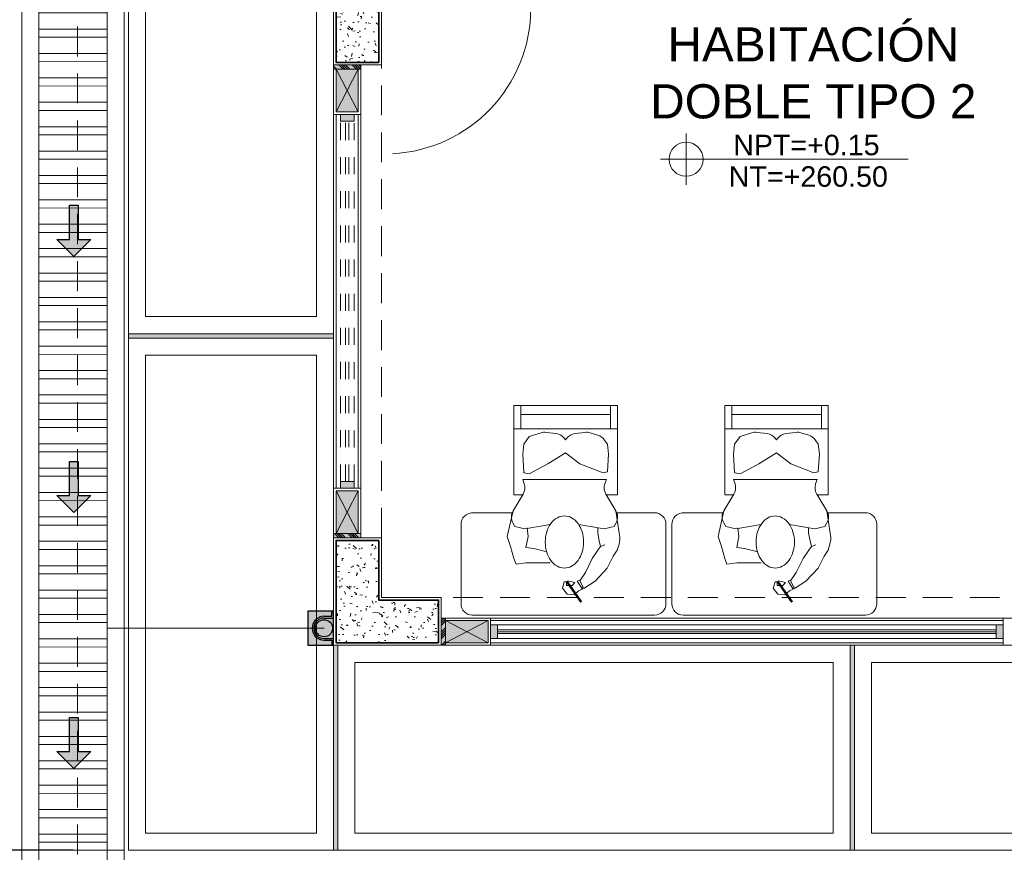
# Model space of a CAD drawing. Header units: millimetres. Extents: x -8931983 to 9630244, y 4 to 18563053.
# Tile 221 of 256: x 349120.22 to 349125.98, y 9281991.48 to 9281996.36. Entities that reach past the tile are written whole.
import ezdxf

# ---------------------------------------------------------------- set-up
doc = ezdxf.new("R2010")
doc.units = ezdxf.units.MM
doc.set_wipeout_variables(frame=1)
for name, pattern in [('01 nivel$0$HIDDEN2', [0.1875, 0.125, -0.0625]), ('CONTINUA', [0]), ('DASHED2', [0.375, 0.25, -0.125])]:
    doc.linetypes.add(name, pattern=pattern)
for name, color, linetype, lineweight in [('.', 7, 'Continuous', 0), ('0_ CUNETAS', 151, 'Continuous', 5), ('0_MUROS 2 BAJOS', 150, 'Continuous', 9), ('0_PROYECCIONES 1', 1, 'DASHED2', 0), ('0_VANOS', 30, 'Continuous', 9), ('COLUMNAS', 3, 'Continuous', 35), ('COLUMNETAS TOP', 253, 'Continuous', 0), ('CUNETAS', 5, 'Continuous', 0), ('G-ANNO-DIMS', 7, 'Continuous', 5), ('JUNTAS DE DILATACIÓN', 160, 'CONTINUA', 9), ('MURO', 133, 'Continuous', 15), ('TARRAJEO', 32, 'Continuous', 0), ('TEXTO AMBIENTES', 7, 'Continuous', 30), ('vereda', 254, 'Continuous', 5)]:
    doc.layers.add(name, color=color, linetype=linetype, lineweight=lineweight)
for name, color, linetype, lineweight, true_color in [('0_COLUMNA ACHURADO', 250, 'Continuous', 0, 0x363636), ('0_TEXTURA PISOS', 252, 'Continuous', 0, 0x8c8c8c), ('LMOBILIARIO', 252, 'Continuous', 5, 0x898989), ('P_MOBILIARIO', 251, 'Continuous', 5, 0x6b6b6b), ('tuberia des. fluvial ftt', 169, 'Continuous', 0, 0x232d53)]:
    doc.layers.add(name, color=color, linetype=linetype, lineweight=lineweight, true_color=true_color)
doc.styles.add('Arial_1', font='arial.ttf', dxfattribs={"height": 0.15})
pattern_1 = [(140, (-5603.645869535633, -1533.141894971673), (0.0140263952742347, 0.1603225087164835), [0.016764, -0.184404]), (85.00000000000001, (-5603.645869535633, -1533.141894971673), (-0.1681300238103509, -0.0310142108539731), [0.0134112, -0.1475237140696]), (190.4514447, (-5603.644700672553, -1533.128534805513), (-0.1541036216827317, 0.1293082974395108), [0.014247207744, -0.156719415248]), (136.1842, (-5603.690573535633, -1533.141894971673), (0.0369972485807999, 0.2385495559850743), [0.025146, -0.2766059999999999]), (186.63555761, (-5603.687490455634, -1533.122015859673), (-0.2177349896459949, 0.2089156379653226), [0.0213708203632, -0.2350793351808]), (81.18415117, (-5603.690573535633, -1533.141894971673), (-0.2177349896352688, 0.2089156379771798), [0.0201167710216, -0.2212845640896]), (111, (-5603.679397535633, -1533.119542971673), (0.0899933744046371, 0.1334206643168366), [0.016764, -0.184404]), (56.00000000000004, (-5603.679397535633, -1533.119542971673), (-0.1620854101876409, 0.0543857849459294), [0.0134112, -0.1475232]), (161.451445, (-5603.671898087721, -1533.108424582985), (-0.0720920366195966, 0.1878064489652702), [0.014247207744, -0.1567191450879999]), (127.5, (-5603.645869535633, -1533.141894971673), (-0.0744084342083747, 0.0027179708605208), [0, -0.14573504, 0, -0.1497584, 0, -0.148082]), (97.5, (-5603.645869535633, -1533.141894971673), (-0.0881589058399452, 0.0588013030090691), [0, -0.08538464, 0, -0.14238224, 0, -0.0564388]), (57.50000000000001, (-5603.645869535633, -1533.191739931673), (0.0050412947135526, 0.1193197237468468), [0, -0.05588, 0, -0.1743456, 0, -0.2313432]), (47.5, (-5603.645869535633, -1533.214091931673), (-0.0223753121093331, 0.1303536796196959), [0, -0.072644, 0, -0.11578336, 0, -0.1642872])]

# ---------------------------------------------------------------- blocks, each defined once
blk = doc.blocks.new('COLUMNAS BLO DOR 01')
at = {"layer": '0_COLUMNA ACHURADO'}
h = blk.add_hatch(dxfattribs=at)
h.set_pattern_fill('AR-CONC', color=256, scale=0.00088, angle=90.00000000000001)
h.set_pattern_definition(pattern_1)
h.paths.add_polyline_path([(-17.46500000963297, -7.414999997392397), (-17.46500000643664, -7.014999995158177), (-17.71500000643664, -7.014999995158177), (-17.71500000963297, -7.414999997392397)])
h = blk.add_hatch(dxfattribs=at)
h.set_pattern_fill('AR-CONC', color=256, scale=0.00088, angle=90.00000000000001)
h.set_pattern_definition(pattern_1)
h.paths.add_polyline_path([(-17.11500000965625, -10.81499999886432), (-17.71500000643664, -10.81499999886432), (-17.71500000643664, -10.21500000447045), (-17.46500000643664, -10.21500000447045), (-17.46500000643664, -10.56499999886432), (-17.11500000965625, -10.56499999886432)])
at = {"layer": 'COLUMNAS', "color": 6}
for points, elevation in [([(-17.46500000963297, -7.414999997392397), (-17.46500000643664, -7.014999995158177), (-17.71500000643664, -7.014999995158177), (-17.71500000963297, -7.414999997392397)], -1.6943886e-09), ([(-17.11500000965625, -10.81499999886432), (-17.71500000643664, -10.81499999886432), (-17.71500000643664, -10.21500000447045), (-17.46500000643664, -10.21500000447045), (-17.46500000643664, -10.56499999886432), (-17.11500000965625, -10.56499999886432)], -9.117684e-10)]:
    blk.add_lwpolyline(points, close=True, dxfattribs=dict(at, elevation=elevation))
at = {"layer": 'TARRAJEO'}
for points, elevation in [([(-17.45000000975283, -7.429999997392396), (-17.45000000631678, -6.999999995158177), (-17.73000000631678, -6.999999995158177), (-17.73000000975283, -7.429999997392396)], -1.6943886e-09), ([(-17.10000000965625, -10.82999999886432), (-17.73000000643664, -10.82999999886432), (-17.73000000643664, -10.20000000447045), (-17.45000000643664, -10.20000000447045), (-17.45000000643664, -10.54999999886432), (-17.10000000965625, -10.54999999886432)], -9.117684e-10)]:
    blk.add_lwpolyline(points, close=True, dxfattribs=dict(at, elevation=elevation))
blk = doc.blocks.new('*U701')
at = {"linetype": 'Continuous', "true_color": 0xbebebe}
for points in [[(3032.131410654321, 1351.188780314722), (3032.131410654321, 1351.268780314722), (3032.171410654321, 1351.268780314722), (3032.171410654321, 1351.188780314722)], [(3034.281410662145, 1351.188780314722), (3034.281410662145, 1351.268780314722), (3034.321410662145, 1351.268780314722), (3034.321410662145, 1351.188780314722)]]:
    blk.add_hatch(color=9, dxfattribs=at).paths.add_polyline_path(points)
at = {"layer": '0_VANOS', "linetype": 'Continuous'}
for p, q in [((3032.131410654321, 1351.268780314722), (3032.171410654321, 1351.268780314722)), ((3032.131410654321, 1351.268780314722), (3032.131410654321, 1351.188780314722)), ((3032.171410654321, 1351.268780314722), (3032.171410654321, 1351.188780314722)), ((3034.281410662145, 1351.188780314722), (3034.281410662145, 1351.268780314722)), ((3034.281410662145, 1351.268780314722), (3034.321410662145, 1351.268780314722)), ((3034.321410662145, 1351.268780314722), (3034.321410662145, 1351.188780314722)), ((3032.171410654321, 1351.188780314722), (3032.131410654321, 1351.188780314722)), ((3034.321410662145, 1351.188780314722), (3034.281410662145, 1351.188780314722))]:
    blk.add_line(p, q, dxfattribs=at)
at = {"layer": '0_VANOS', "linetype": '01 nivel$0$HIDDEN2', "ltscale": 0.5}
for p, q in [((3032.170780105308, 1351.268780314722), (3034.280780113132, 1351.268780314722)), ((3032.171410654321, 1351.238780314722), (3034.281410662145, 1351.238780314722)), ((3032.171410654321, 1351.218780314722), (3034.281410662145, 1351.218780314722)), ((3032.171410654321, 1351.188780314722), (3034.281410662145, 1351.188780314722))]:
    blk.add_line(p, q, dxfattribs=at)
at = {"layer": '0_VANOS', "linetype": '01 nivel$0$HIDDEN2'}
blk.add_line((3034.281410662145, 1351.268780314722), (3034.321410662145, 1351.268780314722), dxfattribs=at)
blk = doc.blocks.new('*U1001')
at = {"linetype": 'Continuous', "lineweight": 0, "true_color": 0xbebebe}
for points in [[(3037.252435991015, 1360.543106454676), (3037.212435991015, 1360.543106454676), (3037.212435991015, 1360.463106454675), (3037.252435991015, 1360.463106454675)], [(3040.212435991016, 1360.543106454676), (3040.172435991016, 1360.543106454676), (3040.172435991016, 1360.463106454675), (3040.212435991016, 1360.463106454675)]]:
    blk.add_hatch(color=9, dxfattribs=at).paths.add_polyline_path(points)
at = {"layer": '0_VANOS', "linetype": 'Continuous'}
for p, q in [((3037.252435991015, 1360.513106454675), (3040.172435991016, 1360.513106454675)), ((3037.252435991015, 1360.503106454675), (3040.172435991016, 1360.503106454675)), ((3037.252435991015, 1360.493106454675), (3040.172435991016, 1360.493106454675))]:
    blk.add_line(p, q, dxfattribs=at)
for points in [[(3037.212435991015, 1360.543106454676), (3037.212435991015, 1360.463106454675), (3037.252435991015, 1360.463106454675), (3037.252435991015, 1360.543106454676)], [(3037.252435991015, 1360.543106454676), (3040.172435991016, 1360.543106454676), (3040.172435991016, 1360.463106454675), (3037.252435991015, 1360.463106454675)], [(3040.172435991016, 1360.543106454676), (3040.172435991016, 1360.463106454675), (3040.212435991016, 1360.463106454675), (3040.212435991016, 1360.543106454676)]]:
    blk.add_lwpolyline(points, close=True, dxfattribs=at)
blk = doc.blocks.new('escritorio dormitorios')
at = {"layer": 'LMOBILIARIO', "linetype": 'ByBlock', "lineweight": 0}
for p, q in [((-0.6719566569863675, 0.4277131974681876, -11.93087791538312), (0.394994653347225, 0.4286747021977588, -80.12250241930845)), ((-0.7384933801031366, -0.1047885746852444, -80.12250241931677), (-0.7384933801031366, 0.3611764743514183, -80.12250241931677)), ((0.4615313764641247, 0.3621379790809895, -148.3141269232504), (0.4615313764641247, -0.1038270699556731, -148.3141269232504)), ((0.4010044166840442, -0.1700918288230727, -167.5125519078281), (0.1628920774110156, -0.1700918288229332, -167.5125519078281))]:
    blk.add_line(p, q, dxfattribs=at)
at = {"layer": 'LMOBILIARIO', "lineweight": 0}
for p, q in [((-0.323329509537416, 0.228572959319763), (-0.2575105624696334, 0.2716321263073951)), ((-0.2575105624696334, 0.2716321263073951), (-0.2335659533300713, 0.2273609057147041)), ((-0.253918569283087, 0.2632566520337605), (-0.2491332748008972, 0.2752198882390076)), ((-0.2491332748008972, 0.2752198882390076), (-0.2192040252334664, 0.2285548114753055)), ((-0.3951270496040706, 0.1532118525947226), (-0.323329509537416, 0.228572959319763)), ((-0.2670690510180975, 0.1783140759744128), (-0.3065507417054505, 0.0969653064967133)), ((-0.2335659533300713, 0.2273609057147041), (-0.2670690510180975, 0.1783140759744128)), ((-0.2192040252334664, 0.2285548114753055), (-0.2359585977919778, 0.2213792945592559)), ((-0.4298234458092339, 0.0838263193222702), (-0.3951270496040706, 0.1532118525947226)), ((-0.3065507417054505, 0.0969653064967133), (-0.3400538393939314, 0.0479184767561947)), ((-0.3556090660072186, 0.0263858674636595), (-0.3807409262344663, 0.0156225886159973)), ((-0.3400538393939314, 0.0479184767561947), (-0.3556090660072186, 0.0263858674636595)), ((-0.4454623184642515, -0.1834959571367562), (-0.4690877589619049, -0.0268372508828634)), ((-0.4466528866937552, -0.1120601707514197), (-0.4344691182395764, -0.0901404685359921)), ((-0.4344691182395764, -0.0901404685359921), (-0.3764582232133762, -0.0772556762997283)), ((-0.3764582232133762, -0.0772556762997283), (-0.2282081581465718, -0.1030252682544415)), ((0.0876289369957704, -0.0772556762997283), (-0.060621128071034, -0.1030252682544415)), ((0.1456398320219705, -0.0901404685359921), (0.0876289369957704, -0.0772556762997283)), ((0.1578236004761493, -0.1120601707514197), (0.1456398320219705, -0.0901404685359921)), ((-0.3869226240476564, -0.281012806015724), (-0.4454623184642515, -0.1834959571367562)), ((0.0980933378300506, -0.281012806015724), (0.1566330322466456, -0.1834959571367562)), ((-0.4538060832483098, -0.2769700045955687), (-0.4538060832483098, -0.7988042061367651)), ((-0.3893495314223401, -0.2769700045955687), (-0.4538060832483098, -0.2769700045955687)), ((0.1520854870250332, -0.2769700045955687), (0.100520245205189, -0.2769700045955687)), ((0.1520854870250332, -0.7988042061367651), (0.1520854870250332, -0.2769700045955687)), ((-0.3893495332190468, -0.3671635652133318), (-0.3804069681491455, -0.3403494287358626)), ((0.1005202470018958, -0.3671635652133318), (0.0915776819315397, -0.3403494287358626)), ((0.1005202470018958, -0.3671635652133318), (-0.3893495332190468, -0.3671635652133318)), ((-0.3893495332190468, -0.3671635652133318), (0.1005202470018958, -0.3671635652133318)), ((-0.0477298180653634, -0.4573571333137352), (0.061846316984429, -0.3993755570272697)), ((0.061846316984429, -0.3993755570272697), (0.0919523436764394, -0.4053937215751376)), ((-0.396229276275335, -0.4131937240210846), (-0.4022408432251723, -0.5153387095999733)), ((-0.393979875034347, -0.4106089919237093), (-0.3700125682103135, -0.4058179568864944)), ((-0.3700125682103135, -0.4058179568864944), (-0.2346538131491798, -0.4573571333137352)), ((-0.2346538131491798, -0.4573571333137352), (-0.1508602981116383, -0.521781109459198)), ((-0.1508602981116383, -0.521781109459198), (-0.0477298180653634, -0.4573571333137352)), ((0.0942017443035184, -0.4079784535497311), (0.1005202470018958, -0.5153387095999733)), ((-0.4022408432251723, -0.5153387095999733), (-0.3957951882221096, -0.573320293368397)), ((0.1005202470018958, -0.5153387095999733), (0.0940745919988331, -0.573320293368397)), ((-0.3957951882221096, -0.573320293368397), (-0.3775999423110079, -0.5987807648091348)), ((0.0940745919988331, -0.573320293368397), (0.061846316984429, -0.6184170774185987)), ((-0.3404979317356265, -0.6255116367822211), (-0.2944137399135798, -0.6396842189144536)), ((-0.1585240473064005, -0.6086647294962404), (-0.1508602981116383, -0.5990898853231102)), ((-0.143196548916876, -0.6086647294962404), (-0.1508602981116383, -0.5990898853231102)), ((0.061846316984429, -0.6184170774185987), (-0.0073068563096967, -0.6396842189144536)), ((-0.4538060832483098, -0.6635138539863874), (0.1520854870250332, -0.6635138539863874)), ((-0.4143083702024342, -0.6635138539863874), (-0.4143083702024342, -0.7988042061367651)), ((-0.2645745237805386, -0.6422877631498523), (-0.2054146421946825, -0.634896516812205)), ((-0.0371460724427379, -0.6422877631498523), (-0.096305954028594, -0.634896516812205)), ((0.1105779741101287, -0.6635138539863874), (0.1105779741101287, -0.7988042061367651)), ((-0.4143083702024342, -0.7472650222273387), (0.1105779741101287, -0.7472650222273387)), ((-0.4538060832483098, -0.7988042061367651), (0.1520854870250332, -0.7988042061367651))]:
    blk.add_line(p, q, dxfattribs=at)
at = {"layer": 'LMOBILIARIO', "lineweight": 0, "const_width": 0.0140192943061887}
blk.add_lwpolyline([(-0.1571195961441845, 0.2297280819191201), (-0.2425651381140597, 0.3520430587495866)], dxfattribs=at)
at = {"layer": 'LMOBILIARIO', "lineweight": 0}
for points in [[(-0.2491332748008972, 0.2752198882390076), (-0.2266272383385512, 0.2869100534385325), (-0.2005696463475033, 0.310062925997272), (-0.1600287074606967, 0.3064375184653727), (-0.1325128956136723, 0.2702492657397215), (-0.1433653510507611, 0.232620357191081), (-0.1556723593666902, 0.2333461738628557), (-0.1556760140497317, 0.2543325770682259), (-0.1889771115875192, 0.2550620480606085), (-0.2049003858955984, 0.2362494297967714), (-0.1621867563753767, 0.2275579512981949)], [(0.1566330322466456, -0.1834959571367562), (0.1907594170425, -0.032158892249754), (0.1714224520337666, 0.0258226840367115), (0.1520854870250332, 0.096689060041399), (0.1391941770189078, 0.1289010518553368), (0.0811832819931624, 0.1224586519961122), (0.0231723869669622, 0.1224586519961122), (-0.060621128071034, 0.1224586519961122)], [(-0.4298234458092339, 0.0838263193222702), (-0.4532489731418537, 0.0486647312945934), (-0.4638081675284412, 0.0134852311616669), (-0.4690877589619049, -0.0146583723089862), (-0.4690877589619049, -0.0304891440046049)], [(-0.0412841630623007, 0.0580346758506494), (0.0360636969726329, 0.0387074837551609), (0.0811832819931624, 0.0322650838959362), (0.068291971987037, -0.032158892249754), (0.0747376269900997, -0.0836980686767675)], [(-0.3556090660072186, 0.0263858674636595), (-0.3476571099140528, -0.0076224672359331), (-0.3388577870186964, -0.0515968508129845), (-0.3388577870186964, -0.0832584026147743)]]:
    blk.add_lwpolyline(points, dxfattribs=at)
blk.add_lwpolyline([(-0.2563615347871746, 0, 0.0740504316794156), (-0.2473756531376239, -0.060341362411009, 0.0848007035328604), (-0.2234530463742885, -0.10804206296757, 0.1063356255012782), (-0.1850926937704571, -0.1420183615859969, 0.1289554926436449), (-0.1440049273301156, -0.1527945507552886, 0.1289554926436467), (-0.1029171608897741, -0.1420183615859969, 0.1063356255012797), (-0.0645568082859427, -0.10804206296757, 0.0848007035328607), (-0.0406342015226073, -0.060341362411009, 0.0740504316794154), (-0.0316483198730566, 0, 0.0740504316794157), (-0.0406342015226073, 0.0603413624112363, 0.0848007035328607), (-0.0645568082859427, 0.10804206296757, 0.1063356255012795), (-0.1029171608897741, 0.1420183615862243, 0.1289554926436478), (-0.1440049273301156, 0.152794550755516, 0.1289554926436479), (-0.1850926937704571, 0.1420183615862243, 0.106335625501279), (-0.2234530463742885, 0.10804206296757, 0.0848007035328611), (-0.2473756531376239, 0.0603413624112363, 0.0740504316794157)], format="xyb", close=True, dxfattribs=at)
at = {"layer": 'LMOBILIARIO', "linetype": 'ByBlock', "lineweight": 0, "elevation": -80.12250241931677}
blk.add_lwpolyline([(-0.4512819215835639, -0.171325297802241), (-0.6719566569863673, -0.171325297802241, -0.4142135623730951), (-0.7384933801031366, -0.1047885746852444)], format="xyb", dxfattribs=at)
at = {"layer": 'LMOBILIARIO', "linetype": 'ByBlock', "lineweight": 0}
for centre, start, end in [((-0.6719566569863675, 0.3611764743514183, -11.93087791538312), 90, 180.0000000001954), ((0.3949946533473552, 0.3621379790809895, -80.12250241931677), 359.9999999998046, 90), ((0.3949946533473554, -0.1038270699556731, -148.3141269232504), 270, 0)]:
    blk.add_arc(centre, 0.0665367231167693, start, end, dxfattribs=at)
at = {"layer": 'LMOBILIARIO', "lineweight": 0}
for centre, radius, start, end in [((-0.384246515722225, -0.1467479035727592), 0.0713988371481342, 150.9331010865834, 210.9765361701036), ((0.0954172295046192, -0.1467479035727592), 0.0713988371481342, 329.0234638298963, 29.06689891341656), ((-0.4481384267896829, -0.317760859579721), 0.0713988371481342, 341.556360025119, 30.97653617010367), ((0.159309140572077, -0.317760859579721), 0.0713988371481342, 149.0234638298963, 198.4436399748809), ((-0.3934302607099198, -0.4133584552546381), 0.0028038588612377, 101.3043551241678, 176.6318409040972), ((0.0914027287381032, -0.4081431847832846), 0.0028038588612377, 3.3681590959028, 78.695632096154), ((0.0914027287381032, -0.4081431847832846), 0.0028038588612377, 3.3681590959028, 78.695632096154), ((-0.3195102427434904, -0.557267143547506), 0.0713988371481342, 215.5513769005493, 252.9054138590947), ((-0.2142661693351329, -0.5640484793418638), 0.0713988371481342, 277.1214509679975, 321.3260597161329), ((-0.0874544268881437, -0.5640484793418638), 0.0713988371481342, 218.6739402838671, 262.8785490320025), ((-0.2734260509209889, -0.571439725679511), 0.0713988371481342, 252.9054138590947, 277.1214509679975), ((-0.0282945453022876, -0.571439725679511), 0.0713988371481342, 262.8785490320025, 287.0945861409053)]:
    blk.add_arc(centre, radius, start, end, dxfattribs=at)
blk = doc.blocks.new('montante')
at = {"linetype": 'Continuous', "true_color": 0xffffff}
blk.add_hatch(color=7, dxfattribs=at).paths.add_polyline_path([(-0.0945478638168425, 0.0999999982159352), (-0.0945478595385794, -0.1000000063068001), (0.0554521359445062, -0.1000000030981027), (0.0554521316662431, 0.1000000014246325)])
at = {"layer": '0_MUROS 2 BAJOS', "lineweight": 30}
blk.add_lwpolyline([(-0.0945478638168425, 0.0999999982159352), (-0.0945478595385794, -0.1000000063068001), (0.0554521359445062, -0.1000000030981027), (0.0554521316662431, 0.1000000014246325)], close=True, dxfattribs=at)
at = {"layer": 'tuberia des. fluvial ftt', "color": 6, "lineweight": 30}
for p, q in [((-1.5133992e-09, 0.0700000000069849), (0.045457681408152, 0.0700000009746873)), ((-1.3096724e-09, 0.0600000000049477), (0.0554576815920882, 0.0600000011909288)), ((0.045457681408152, 0.0700000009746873), (0.045457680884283, 0.0949999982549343)), ((1.2805685e-09, -0.0599999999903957), (0.0554576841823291, -0.0599999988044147)), ((1.4842954e-09, -0.069999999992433), (0.0454576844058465, -0.0699999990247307)), ((0.0454576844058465, -0.0699999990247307), (0.0454576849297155, -0.0950000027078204))]:
    blk.add_line(p, q, dxfattribs=at)
at = {"layer": 'tuberia des. fluvial ftt', "color": 4, "lineweight": 30}
blk.add_circle((0, 0), 0.05, dxfattribs=at)
at = {"layer": 'tuberia des. fluvial ftt', "color": 6, "lineweight": 30}
for centre, radius, start, end in [((0, 7.276e-12), 0.0699999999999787, 90.00000122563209, 270.0000012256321), ((0, 7.276e-12), 0.06, 90.00000122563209, 270.0000012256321), ((0.0504576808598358, 0.0949999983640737), 0.0049999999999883, 1.2256320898e-06, 180.0000012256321), ((0.0504576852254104, -0.095000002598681), 0.0049999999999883, 180.0000012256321, 1.2256320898e-06)]:
    blk.add_arc(centre, radius, start, end, dxfattribs=at)
blk = doc.blocks.new('*U1569')
for points in [[(0, -0.04999999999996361), (0.040000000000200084, -0.04999999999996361), (0.040000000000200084, 0.010000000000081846), (0.025000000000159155, 0.010000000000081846), (0.025000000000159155, 0.050000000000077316), (0, 0.050000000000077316)], [(0.8999999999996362, -0.0500000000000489), (0.8599999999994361, -0.0500000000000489), (0.8599999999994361, 0.00999999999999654), (0.874999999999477, 0.00999999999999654), (0.874999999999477, 0.04999999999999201), (0.8999999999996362, 0.04999999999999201)]]:
    blk.add_wipeout(points)
blk.add_wipeout([(0.024999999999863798, 0.04999999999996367), (0.024999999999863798, 0.8999999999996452), (0.06499999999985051, 0.8999999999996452), (0.06499999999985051, 0.049999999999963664)])
blk.add_arc((0.0215447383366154, 0.0476485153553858), 0.8534585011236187, 0.1578639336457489, 87.08142791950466)
blk = doc.blocks.new('Cotas de elevación - M_Cota de elevación - Destino rellenado-517392-Nivel 1')
at = {"layer": 'G-ANNO-DIMS'}
for p, q in [((0, -0.0015), (0, 0.0015)), ((-0.0015, 0), (0.013, 0))]:
    blk.add_line(p, q, dxfattribs=at)
blk.add_circle((0, 0), 0.001, dxfattribs=at)
blk = doc.blocks.new('EDF 06 PG BLOQUE')
at = {"layer": '.', "true_color": 0xadddf7, "transparency": 33554572}
h = blk.add_hatch(color=141, dxfattribs=at)
h.dxf.hatch_style = 1
h.paths.add_polyline_path([(-17.73000000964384, -7.429999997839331), (-17.73000000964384, -7.45499999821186), (-17.57000000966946, -7.45499999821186), (-17.57000000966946, -7.429999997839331)])
h = blk.add_hatch(color=141, dxfattribs=at)
h.dxf.hatch_style = 1
h.paths.add_polyline_path([(-17.73000000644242, -10.20000000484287), (-17.73000000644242, -10.17500000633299), (-17.57000000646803, -10.17500000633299), (-17.57000000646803, -10.20000000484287)])
h = blk.add_hatch(color=141, dxfattribs=at)
h.dxf.hatch_style = 1
h.paths.add_polyline_path([(-17.0750000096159, -10.66999999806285), (-17.10000000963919, -10.66999999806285), (-17.10000000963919, -10.82999999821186), (-17.0750000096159, -10.82999999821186)])
at = {"layer": 'COLUMNETAS TOP', "true_color": 0xc0c0c0}
for points in [[(-17.71500000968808, -7.45499999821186), (-17.71500000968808, -7.70499999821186), (-17.58500000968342, -7.70499999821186), (-17.58500000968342, -7.45499999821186)], [(-17.71500000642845, -10.17500000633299), (-17.71500000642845, -9.925000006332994), (-17.5850000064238, -9.925000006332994), (-17.5850000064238, -10.17500000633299)], [(-17.0750000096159, -10.68499999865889), (-16.8250000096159, -10.68499999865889), (-16.8250000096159, -10.81499999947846), (-17.0750000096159, -10.81499999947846)]]:
    blk.add_hatch(color=9, dxfattribs=at).paths.add_polyline_path(points)
at = {"layer": 'JUNTAS DE DILATACIÓN'}
h = blk.add_hatch(dxfattribs=at)
h.set_pattern_fill('ANSI34', color=256, scale=0.0029, angle=90.09396363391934)
h.set_pattern_definition([(135.0939636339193, (1515.411894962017, -5594.375869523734), (-0.0389999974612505, -0.0391281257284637), []), (135.0939636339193, (1515.411873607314, -5594.362848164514), (-0.0389999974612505, -0.0391281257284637), []), (135.0939636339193, (1515.411852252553, -5594.349826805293), (-0.0389999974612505, -0.0391281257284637), []), (135.0939636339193, (1515.411830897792, -5594.336805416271), (-0.0389999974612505, -0.0391281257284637), [])])
h.paths.add_polyline_path([(-17.73000000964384, -7.429999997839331), (-17.73000000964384, -7.45499999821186), (-17.57000000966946, -7.45499999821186), (-17.57000000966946, -7.429999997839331)])
h = blk.add_hatch(dxfattribs=at)
h.set_pattern_fill('ANSI34', color=256, scale=0.0029, angle=90.09396363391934)
h.set_pattern_definition([(135.0939636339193, (1515.411894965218, -5597.145869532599), (-0.0389999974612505, -0.0391281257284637), []), (135.0939636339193, (1515.411873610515, -5597.132848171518), (-0.0389999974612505, -0.0391281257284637), []), (135.0939636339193, (1515.411852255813, -5597.119826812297), (-0.0389999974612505, -0.0391281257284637), []), (135.0939636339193, (1515.411830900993, -5597.106805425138), (-0.0389999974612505, -0.0391281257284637), [])])
h.paths.add_polyline_path([(-17.73000000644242, -10.20000000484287), (-17.73000000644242, -10.17500000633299), (-17.57000000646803, -10.17500000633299), (-17.57000000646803, -10.20000000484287)])
h = blk.add_hatch(dxfattribs=at)
h.set_pattern_fill('ANSI34', color=256, scale=0.0029, angle=0.0939636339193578)
h.set_pattern_definition([(45.09396363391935, (-5603.745869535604, -1543.811894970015), (-0.0391281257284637, 0.0389999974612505), []), (45.09396363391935, (-5603.73284817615, -1543.811873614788), (-0.0391281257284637, 0.0389999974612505), []), (45.09396363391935, (-5603.719826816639, -1543.811852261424), (-0.0391281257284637, 0.0389999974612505), []), (45.09396363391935, (-5603.70680542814, -1543.811830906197), (-0.0391281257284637, 0.0389999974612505), [])])
h.paths.add_polyline_path([(-17.10000000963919, -10.66999999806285), (-17.0750000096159, -10.66999999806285), (-17.0750000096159, -10.82999999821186), (-17.10000000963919, -10.82999999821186)])
at = {"layer": '0_PROYECCIONES 1', "ltscale": 0.7}
for points, elevation in [([(-19.23000000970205, 1.499999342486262), (1.500000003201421, 1.499999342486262), (1.500000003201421, -12.33000065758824), (-19.23000000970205, -12.33000065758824)], -2.5420377e-09), ([(-17.45000000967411, -0.6300000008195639), (-17.73000000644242, -0.6300000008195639), (-17.73000000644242, -10.20000000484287), (-17.45000000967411, -10.20000000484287)], -2.5420377e-09), ([(-0.630000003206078, -10.82999999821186), (-0.630000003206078, -10.55000000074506), (-17.10000000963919, -10.55000000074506), (-17.10000000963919, -10.82999999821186)], -9.117684e-10)]:
    blk.add_lwpolyline(points, close=True, dxfattribs=dict(at, elevation=elevation))
at = {"layer": 'COLUMNETAS TOP'}
for p, q in [((-17.71500000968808, -7.70499999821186, -1.6943886e-09), (-17.58500000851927, -7.45499999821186, -1.6943886e-09)), ((-17.71500000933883, -7.45499999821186, -1.6943886e-09), (-17.58500000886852, -7.70499999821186, -1.6943886e-09)), ((-17.71500000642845, -9.925000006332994), (-17.58500000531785, -10.17500000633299)), ((-17.71500000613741, -10.17500000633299), (-17.58500000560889, -9.925000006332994)), ((-16.8250000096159, -10.68499999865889), (-17.07500000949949, -10.81499999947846)), ((-17.0750000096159, -10.68499999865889), (-16.82500000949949, -10.81499999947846))]:
    blk.add_line(p, q, dxfattribs=at)
for points, elevation in [([(-17.71500000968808, -7.45499999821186), (-17.71500000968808, -7.70499999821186), (-17.58500000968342, -7.70499999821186), (-17.58500000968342, -7.45499999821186)], -1.6943886e-09), ([(-17.71500000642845, -10.17500000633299), (-17.71500000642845, -9.925000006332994), (-17.5850000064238, -9.925000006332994), (-17.5850000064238, -10.17500000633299)], -9.117684e-10), ([(-17.0750000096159, -10.68499999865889), (-16.8250000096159, -10.68499999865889), (-16.8250000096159, -10.81499999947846), (-17.0750000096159, -10.81499999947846)], -9.117684e-10)]:
    blk.add_lwpolyline(points, close=True, dxfattribs=dict(at, elevation=elevation))
at = {"layer": 'JUNTAS DE DILATACIÓN'}
for points, elevation in [([(-17.73000000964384, -7.429999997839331), (-17.73000000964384, -7.45499999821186), (-17.57000000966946, -7.45499999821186), (-17.57000000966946, -7.429999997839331)], -1.6943886e-09), ([(-17.73000000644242, -10.20000000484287), (-17.73000000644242, -10.17500000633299), (-17.57000000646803, -10.17500000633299), (-17.57000000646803, -10.20000000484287)], -9.117684e-10), ([(-17.10000000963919, -10.66999999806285), (-17.0750000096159, -10.66999999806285), (-17.0750000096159, -10.82999999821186), (-17.10000000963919, -10.82999999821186)], -9.117684e-10)]:
    blk.add_lwpolyline(points, close=True, dxfattribs=dict(at, elevation=elevation))
at = {"layer": 'MURO'}
for p, q in [((-17.71500254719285, -7.719999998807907, 684.9177665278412), (-17.71497387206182, -9.910000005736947)), ((-17.58500303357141, -7.719999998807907, 684.9177665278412), (-17.58500303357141, -9.910000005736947)), ((-17.71497366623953, -9.925000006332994, 684.9177665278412), (-17.71497366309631, -9.92522811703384, 684.9177665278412)), ((-17.58496861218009, -9.925000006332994, 684.9177665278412), (-17.58496860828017, -9.925237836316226, 684.9177665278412)), ((-16.81000000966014, -10.68499999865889, 684.9177665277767), (-13.81000000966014, -10.68499999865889, 684.9177665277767)), ((-16.81000000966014, -10.81499999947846, 684.9177665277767), (-13.81000000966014, -10.81499999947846, 684.9177665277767))]:
    blk.add_line(p, q, dxfattribs=at)
at = {"layer": 'TARRAJEO'}
for p, q in [((-17.73000000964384, -7.719999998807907, 8.3450686e-09), (-17.72996989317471, -10.09999999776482, 8.3450686e-09)), ((-17.57000000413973, -7.719999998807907, 8.3450686e-09), (-17.57000000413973, -10.09999999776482, 8.3450686e-09)), ((-16.81000000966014, -10.66999999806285, 8.3450686e-09), (-13.81000000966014, -10.66999999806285, 8.3450686e-09)), ((-13.81000000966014, -10.66999999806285, 8.3450686e-09), (-12.05500000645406, -10.66999999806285, 8.3450686e-09)), ((-13.81000000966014, -10.82999999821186, 8.3450686e-09), (-13.81000000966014, -10.66999999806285, 8.3450686e-09)), ((-16.81000000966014, -10.82999999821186, 8.3450686e-09), (-13.81000000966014, -10.82999999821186, 8.3450686e-09))]:
    blk.add_line(p, q, dxfattribs=at)
for points, elevation in [([(-17.73000000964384, -7.45499999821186), (-17.73000000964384, -7.719999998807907), (-17.57000000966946, -7.719999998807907), (-17.57000000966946, -7.45499999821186)], -1.6943886e-09), ([(-17.73000000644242, -10.17500000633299), (-17.73000000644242, -9.910000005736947), (-17.57000000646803, -9.910000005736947), (-17.57000000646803, -10.17500000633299)], -9.117684e-10), ([(-17.0750000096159, -10.66999999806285), (-16.81000000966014, -10.66999999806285), (-16.81000000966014, -10.82999999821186), (-17.0750000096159, -10.82999999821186)], -9.117684e-10)]:
    blk.add_lwpolyline(points, close=True, dxfattribs=dict(at, elevation=elevation))
at = {"layer": 'vereda'}
blk.add_line((-14.80460000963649, -10.82999999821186, 8.2804945e-09), (-14.77920000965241, -10.82999999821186, 8.2804945e-09), dxfattribs=at)
at = {"xscale": -1, "rotation": 270}
blk.add_blockref('*U701', (-1368.87878032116, -3042.041410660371), dxfattribs=at)
at = {"layer": '0_ CUNETAS', "color": 251, "lineweight": 0, "true_color": 0x636466}
blk.add_blockref('montante', (-17.78545214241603, -10.7299999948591), dxfattribs=at)
at = {"layer": '0_VANOS'}
blk.add_blockref('*U1001', (-3054.02243600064, -1371.253106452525), dxfattribs=at)
at = {"layer": 'COLUMNAS'}
blk.add_blockref('COLUMNAS BLO DOR 01', (0, 0), dxfattribs=at)
at = {"layer": 'P_MOBILIARIO', "lineweight": 0, "rotation": 180}
blk.add_blockref('escritorio dormitorios', (-16.52202196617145, -10.22481022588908, 701.90147747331), dxfattribs=at)
at = {"layer": 'TARRAJEO', "rotation": 180}
blk.add_blockref('escritorio dormitorios', (-15.2876940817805, -10.22481022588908, 701.90147747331), dxfattribs=at)
at = {"layer": 'TEXTO AMBIENTES', "xscale": 99.99999999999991, "yscale": 99.99999999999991, "zscale": 99.99999999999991}
blk.add_blockref('Cotas de elevación - M_Cota de elevación - Destino rellenado-517392-Nivel 1', (-15.66574936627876, -7.982442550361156, 684.9177665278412), dxfattribs=at)
at = {"layer": 'TEXTO AMBIENTES', "insert": (-16.09577247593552, -7.209783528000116, 684.9177665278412), "char_height": 0.2, "width": 2.349898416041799, "attachment_point": 1, "style": 'Arial_1'}
blk.add_mtext('\\pxqc;HABITACIÓN DOBLE TIPO 2', dxfattribs=at)
at = {"layer": 'TEXTO AMBIENTES', "char_height": 0.12, "width": 0.9021418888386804, "attachment_point": 1, "line_spacing_factor": 0.9417779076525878, "style": 'Arial_1'}
for s, insert in [('NPT=+0.15', (-15.39002975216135, -7.839046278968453, 684.9177665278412)), ('NT=+260.50', (-15.41585172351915, -8.02366749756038, 684.9177665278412))]:
    blk.add_mtext(s, dxfattribs=dict(at, insert=insert))
at = {"layer": '0_VANOS', "xscale": -1, "rotation": 180}
blk.add_blockref('*U1569', (-17.45000000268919, -7.049999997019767, -1.6943886e-09), dxfattribs=at)
blk = doc.blocks.new('JUNTA VEREDA')
at = {"layer": '.', "true_color": 0x939598}
h = blk.add_hatch(dxfattribs=at)
h.set_pattern_fill('ANGLE', color=252)
h.set_pattern_definition([(0, (0, 0), (0, 6.985), [5.08, -1.905]), (90, (0, 0), (-6.985, 4e-16), [5.08, -1.905])])
h.paths.add_polyline_path([(-0.01331989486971, 1.200000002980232), (0.0120801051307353, 1.200000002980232), (0.0120801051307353, 0), (-0.01331989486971, 0)])
h = blk.add_hatch(color=252, dxfattribs=at)
h.dxf.hatch_style = 1
h.paths.add_polyline_path([(0.0120801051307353, 1.200000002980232), (-0.01331989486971, 1.200000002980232), (-0.01331989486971, 0), (0.0120801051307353, 0)])
at = {"layer": '0_TEXTURA PISOS'}
h = blk.add_hatch(dxfattribs=at)
h.set_pattern_fill('ANGLE', color=256)
h.set_pattern_definition([(0, (-5477.766061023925, -1210.968031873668), (0, 6.985), [5.08, -1.905]), (90, (-5477.766061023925, -1210.968031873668), (-6.985, 4e-16), [5.08, -1.905])])
h.paths.add_polyline_path([(-0.01331989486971, 1.200000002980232), (0.0120801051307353, 1.200000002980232), (0.0120801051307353, 0), (-0.01331989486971, 0)])
at = {"layer": 'vereda'}
blk.add_lwpolyline([(-0.01331989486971, 1.200000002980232), (0.0120801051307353, 1.200000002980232), (0.0120801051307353, 0), (-0.01331989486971, 0)], close=True, dxfattribs=at)
blk = doc.blocks.new('vereda edf 8')
at = {"layer": 'vereda'}
for p, q in [((0, 3.025399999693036, 8.3450686e-09), (1.200000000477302, 3.025399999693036, 8.3450686e-09)), ((1.200000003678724, 1.200000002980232, 8.3450686e-09), (1.200000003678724, 1.8626451e-09, 8.3450686e-09))]:
    blk.add_line(p, q, dxfattribs=at)
for points in [[(3.783498e-09, 6.025399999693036), (2.5029294e-09, 3.025399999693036), (1.200000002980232, 3.025399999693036), (1.200000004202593, 6.025399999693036)], [(0.1000000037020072, 5.925400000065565), (0.100000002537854, 3.125399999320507), (1.100000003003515, 3.125399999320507), (1.100000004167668, 5.925400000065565)], [(1.2223609e-09, 3), (0, 0), (1.200000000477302, 0), (1.200000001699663, 3)], [(0.1000000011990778, 2.900000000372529), (0.1000000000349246, 0.099999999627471), (1.100000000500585, 0.099999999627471), (1.100000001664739, 2.900000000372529)], [(1.225400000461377, 1.8626451e-09), (4.225400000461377, 1.8626451e-09), (4.225400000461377, 1.200000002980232), (1.225400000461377, 1.200000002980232)], [(4.250800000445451, 1.8626451e-09), (7.250800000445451, 1.8626451e-09), (7.250800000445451, 1.200000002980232), (4.250800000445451, 1.200000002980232)], [(1.325400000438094, 0.1000000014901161), (4.12540000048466, 0.1000000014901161), (4.12540000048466, 1.100000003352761), (1.325400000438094, 1.100000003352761)], [(4.350800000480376, 0.1000000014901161), (7.150800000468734, 0.1000000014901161), (7.150800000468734, 1.100000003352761), (4.350800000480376, 1.100000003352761)]]:
    blk.add_lwpolyline(points, close=True, dxfattribs=at)
at = {"layer": 'vereda', "elevation": -9.117684e-10}
blk.add_lwpolyline([(1.200000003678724, 1.200000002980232), (1.200000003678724, 1.8626451e-09)], dxfattribs=at)
at = {"layer": 'vereda', "rotation": 90}
blk.add_blockref('JUNTA VEREDA', (1.200000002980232, 3.01331989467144), dxfattribs=at)
at = {"layer": 'vereda'}
for p in [(1.213319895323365, 1.8626451e-09), (4.23871989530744, 1.8626451e-09)]:
    blk.add_blockref('JUNTA VEREDA', p, dxfattribs=at)
blk = doc.blocks.new('para pg vereda edf 06')
at = {"lineweight": 5}
blk.add_blockref('vereda edf 8', (-18.93000001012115, -12.03000000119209), dxfattribs=at)
blk = doc.blocks.new('*U3840')
at = {"layer": '.', "lineweight": 30}
h = blk.add_hatch(color=1, dxfattribs=at)
h.dxf.hatch_style = 1
h.paths.add_polyline_path([(-0.0249999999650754, -0.0500000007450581), (-0.0999999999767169, -0.0500000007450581), (0, -0.150000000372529), (0.1000000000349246, -0.0500000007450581), (0.0250000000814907, -0.0500000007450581), (0.0250000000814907, 0.1499999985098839), (-0.0249999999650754, 0.1499999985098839)])
at = {"layer": '0_ CUNETAS', "color": 1, "lineweight": 30}
blk.add_lwpolyline([(-0.099999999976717, -0.0500000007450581), (-0.0249999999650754, -0.0500000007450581), (-0.0249999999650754, 0.1499999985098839), (0.0250000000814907, 0.1499999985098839), (0.0250000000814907, -0.0500000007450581), (0.1000000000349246, -0.0500000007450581), (0, -0.150000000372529)], close=True, dxfattribs=at)
blk = doc.blocks.new('*U3839')
at = {"layer": '0_ CUNETAS', "color": 0, "linetype": 'ByBlock', "lineweight": -2, "transparency": 16777216}
for p in [(4e-16, 6), (3e-16, 4.5), (2e-16, 3)]:
    blk.add_blockref('*U3840', p, dxfattribs=at)
blk = doc.blocks.new('red drenaje')
at = {"layer": '0_ CUNETAS', "lineweight": 0}
h = blk.add_hatch(dxfattribs=at)
h.set_pattern_fill('ANSI32', color=256, scale=0.015, angle=135)
h.set_pattern_definition([(180, (8.074970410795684, 111.0230318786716), (0, -0.142875), []), (180, (8.02734539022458, 111.0706568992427), (0, -0.142875), [])])
h.paths.add_polyline_path([(-30.30502959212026, 110.9230318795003), (-30.7050295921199, 110.9230318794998), (-30.7050295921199, 73.49303185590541), (-30.30502959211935, 73.49303185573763)])
at = {"layer": '0_ CUNETAS'}
blk.add_line((-30.80502959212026, 111.0230318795), (-30.80502959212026, 73.49303185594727), dxfattribs=at)
at = {"layer": '0_ CUNETAS', "lineweight": 0}
for p, q in [((-30.80502959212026, 111.0230318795), (-30.80502959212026, 73.49303185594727)), ((-30.2050295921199, 111.0230318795), (-30.2050295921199, 73.49303185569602)), ((-30.7050295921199, 110.9230318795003), (-30.7050295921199, 73.49303185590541)), ((-30.30502959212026, 110.9230318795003), (-30.30502959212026, 73.49303185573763)), ((-30.2050295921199, 73.49303185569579), (-30.80502959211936, 73.49303185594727))]:
    blk.add_line(p, q, dxfattribs=at)
at = {"layer": '0_ CUNETAS', "linetype": '01 nivel$0$HIDDEN2', "lineweight": 0}
for p, q in [((-30.80502959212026, 73.49303185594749), (-30.80502959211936, 70.62810566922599)), ((-30.7050295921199, 73.49303185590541), (-30.70502959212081, 70.58668431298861)), ((-30.30502959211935, 73.49303185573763), (-30.30502959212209, 70.42099888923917)), ((-30.20502959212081, 73.49303185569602), (-30.2050295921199, 70.37957753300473))]:
    blk.add_line(p, q, dxfattribs=at)
at = {"layer": '0_ CUNETAS', "lineweight": 0, "elevation": -9.2568371e-09}
blk.add_lwpolyline([(-30.30502959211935, 73.49303185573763), (-30.30502959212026, 110.9230318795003), (-30.7050295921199, 110.9230318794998), (-30.7050295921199, 73.49303185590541), (-30.30502959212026, 73.49303185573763)], dxfattribs=at)
at = {"layer": '0_ CUNETAS', "lineweight": 0}
blk.add_blockref('*U3839', (-30.50058007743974, 71.12066350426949, -20.54863760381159), dxfattribs=at)

msp = doc.modelspace()

# ---------------------------------------------------------------- linework, layer by layer
at = {"layer": 'vereda'}
msp.add_line((349120.85466633, 9281991.494418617), (349141.0096663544, 9281991.494418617), dxfattribs=at)

# ---------------------------------------------------------------- next in the draw order: block references
at = {"lineweight": 5}
msp.add_blockref('EDF 06 PG BLOQUE', (349139.7846785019, 9282003.524418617, -9.2568371e-09), dxfattribs=at)

# ---------------------------------------------------------------- next in the draw order: linework, layer by layer
at = {"color": 1, "lineweight": 30}
msp.add_line((349120.5296663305, 9281991.494418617), (349120.1469365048, 9281991.494418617), dxfattribs=at)
at = {"layer": '0_ CUNETAS', "color": 251, "lineweight": 0, "true_color": 0x636466}
msp.add_line((349121.9992141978, 9281992.794418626), (349120.7296663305, 9281992.794418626), dxfattribs=at)

# ---------------------------------------------------------------- next in the draw order: block references
at = {"lineweight": 5}
msp.add_blockref('para pg vereda edf 06', (349139.7846785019, 9282003.524418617, -9.2568371e-09), dxfattribs=at)
at = {"layer": 'CUNETAS', "color": 84, "lineweight": 30}
msp.add_blockref('red drenaje', (349151.0346959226, 9281918.001386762), dxfattribs=at)

doc.saveas('drawing.dxf')
